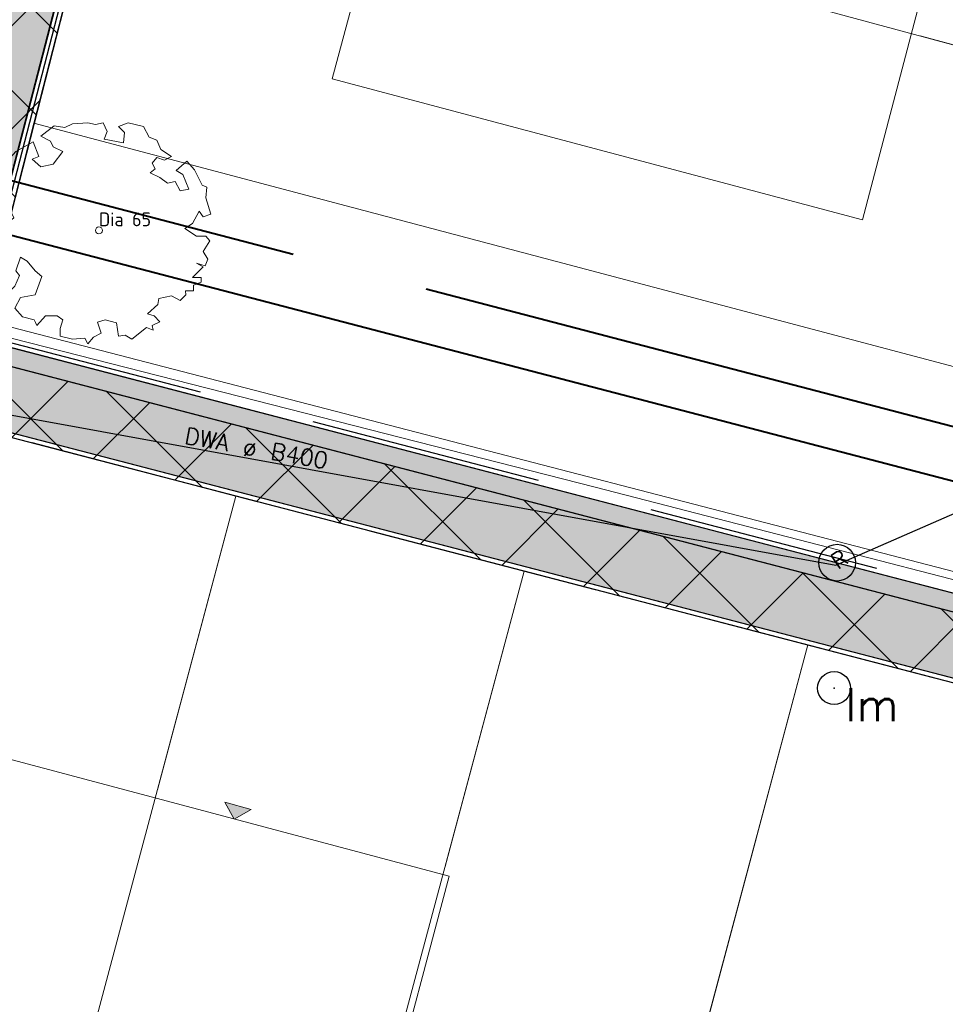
# Model space of a CAD drawing. Header units: metres. Extents: x 252743 to 254903, y 592696 to 593766.
# Tile 55 of 256: x 253762 to 253782, y 592931 to 592953. Entities that reach past the tile are written whole.
import ezdxf
from ezdxf.enums import TextEntityAlignment as Align
from ezdxf.lldxf.tags import DXFTag

# ---------------------------------------------------------------- set-up
doc = ezdxf.new("R2010")
doc.units = ezdxf.units.M
for name, pattern in [('ACAD_ISO11W100', [33, 12, -3, 12, -3, 0, -3]), ('CENTER', [50.800000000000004, 31.75, -6.35, 6.35, -6.35]), ('DASHED', [19.049999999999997, 12.7, -6.35]), ('IMPORT-KG-KADASTRAAL-SO _2_', [0]), ('IMPORT-KG-PERCEEL-SO _2_', [0])]:
    doc.linetypes.add(name, pattern=pattern)
for name, color, linetype, lineweight in [('132034000_dwg', 8, 'Continuous', 5), ('B-BH-KG-GRENS_KADASTRAAL-G', 250, 'IMPORT-KG-KADASTRAAL-SO _2_', 18), ('B-BH-KG-GRENS_PERCEEL-G', 250, 'IMPORT-KG-PERCEEL-SO _2_', 18), ('B-BH-VH-OPENVERHARDING-G', 250, 'Continuous', 18), ('B-WE-GR-BOOM-S2', 8, 'Continuous', 9), ('B-WE-GR-BOOM_STAMDIAMETER-T', 7, 'Continuous', 25), ('N-RI-DWA-PVC', 12, 'CENTER', 40), ('N-RI-HWA-PVC', 150, 'ACAD_ISO11W100', 40), ('N-woningen', 1, 'Continuous', 0)]:
    doc.layers.add(name, color=color, linetype=linetype, lineweight=lineweight)
doc.layers.add('ALGEMEEN HULP', color=6, linetype='Continuous', plot=False)
for name, color, linetype in [('B-IN-LICHTMAST', 7, 'Continuous'), ('B-RI-DWA-BETON', 8, 'Continuous'), ('B-RI-INSPECTIEPUT', 8, 'Continuous'), ('B-RI-TEKST 200', 8, 'Continuous'), ('N-KL-NUTSSTROOK', 10, 'Continuous'), ('N-WB-ARC-BETONTEGEL 30X30', 8, 'Continuous'), ('N-WB-ARC-SBS-KF-ROODBRUIN-RIJBAAN', 24, 'Continuous'), ('N-WB-BAND OPSLUITBAND 10x20', 7, 'DASHED'), ('N-WB-KANTVERHARDING', 2, 'Continuous')]:
    doc.layers.add(name, color=color, linetype=linetype)
doc.layers.add('B-WE-KG-GRENS_PERCEEL-G', color=7, linetype='KG-PERCEEL-SO', lineweight=18, true_color=0x00a6ff)
doc.layers.get('0').freeze()
doc.styles.add('B_STANDARD 200', font='txt.shx', dxfattribs={"height": 0.36})
doc.styles.add('NLCS-ISO', font='txt')
doc.styles.get("Standard").update_dxf_attribs({"font": 'simplex.shx'})
tags = doc.linetypes.add('KG-PERCEEL-SO', pattern='A,5.5,-2,["P",Standard,S=1.8,R=0,X=-0.5,Y=-0.9],-2,5.5,-2,[5,NLCS.SHX,S=0.75,R=0,X=0,Y=0],-2', length=19).pattern_tags.tags
tags[6] = DXFTag(74, 10)
pattern_1 = [(45, (0, 0), (-1.122532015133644, 1.122532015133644), []), (135, (0, 0), (-1.122532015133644, -1.122532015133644), [])]

# ---------------------------------------------------------------- blocks, each defined once
blk = doc.blocks.new('SGR-BOOM_06_ST')
at = {"linetype": 'Continuous', "flags": 128}
blk.add_lwpolyline([(2.697926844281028, 3.519936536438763), (2.530031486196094, 3.938911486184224), (2.197017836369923, 4.064448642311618), (1.94450365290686, 4.524361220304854), (1.273022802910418, 4.692183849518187), (0.8554126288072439, 4.524288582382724), (1.107912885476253, 4.273186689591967), (1.064270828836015, 3.811889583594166), (0.2276521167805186, 3.979701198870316), (0.3518243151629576, 4.315444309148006), (0.1839317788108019, 4.692111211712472), (-0.1504327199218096, 4.608837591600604), (-0.4861730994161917, 4.692066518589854), (-1.154910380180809, 4.649713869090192), (-1.490634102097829, 4.483188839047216), (-1.95193375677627, 4.56504461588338), (-2.538756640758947, 4.105076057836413), (-2.119756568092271, 3.896293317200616), (-1.994180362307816, 3.643818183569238), (-1.575180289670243, 3.435035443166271), (-1.994130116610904, 2.890461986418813), (-2.538667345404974, 2.766231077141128), (-2.915367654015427, 3.099211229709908), (-2.619546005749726, 3.216664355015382), (-2.873110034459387, 3.855299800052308), (-3.627802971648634, 3.434898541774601), (-4.004453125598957, 3.015887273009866), (-3.794266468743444, 2.84803387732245), (-4.004419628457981, 2.513649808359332), (-4.424759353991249, 2.345754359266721), (-4.716801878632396, 2.05367287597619), (-5.01017267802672, 1.214316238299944), (-3.88011881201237, 0.9209648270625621), (-3.712226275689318, 0.5442979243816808), (-4.004271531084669, 0.2931597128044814), (-4.506508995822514, 0.2931262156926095), (-4.602327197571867, 0.5555981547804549), (-5.093368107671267, 0.3763383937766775), (-4.757596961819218, -0.1681847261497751), (-4.925450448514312, -0.3770066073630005), (-4.716628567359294, -0.544860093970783), (-4.88446521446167, -1.006165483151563), (-4.532341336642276, -1.182198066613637), (-4.716561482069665, -1.550699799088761), (-4.424496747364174, -1.591623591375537), (-4.292786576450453, -1.70719043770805), (-4.61907625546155, -2.106831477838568), (-3.920821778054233, -2.682045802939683), (-3.668355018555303, -2.430910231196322), (-3.459575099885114, -1.969602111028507), (-3.627456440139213, -1.760802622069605), (-3.418684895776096, -1.173935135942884), (-3.123882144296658, -1.341782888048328), (-2.788119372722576, -1.760746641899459), (-2.496040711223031, -2.010481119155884), (-2.788049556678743, -2.807529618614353), (-3.418567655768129, -2.931766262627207), (-3.668290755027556, -3.394441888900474), (-3.332530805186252, -3.771097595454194), (-2.831649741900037, -3.896623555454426), (-2.768861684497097, -4.022178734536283), (-2.70607362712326, -4.147733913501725), (-2.328058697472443, -3.728722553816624), (-1.825821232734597, -3.728689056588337), (-1.574691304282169, -3.89653972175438), (-1.698860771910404, -4.27322610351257), (-1.6988383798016, -4.608960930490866), (-1.154284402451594, -4.735848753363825), (-0.6097418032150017, -4.692139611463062), (-0.4855303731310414, -4.944614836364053), (-0.2330665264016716, -4.64980644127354), (0.1012924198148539, -4.483281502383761), (-0.05880460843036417, -4.006538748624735), (0.2691206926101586, -3.89641674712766), (0.7727313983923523, -4.023307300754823), (0.8560217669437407, -4.608790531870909), (1.149445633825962, -4.565098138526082), (1.441519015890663, -4.735675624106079), (2.070647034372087, -4.232031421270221), (2.365446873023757, -4.356206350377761), (2.321760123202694, -4.14739857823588), (2.657483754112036, -3.979508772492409), (2.406348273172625, -3.728406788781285), (2.112915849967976, -3.643810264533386), (2.574182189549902, -3.226158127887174), (2.615108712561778, -2.975036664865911), (3.159645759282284, -2.848076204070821), (3.537702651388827, -3.058226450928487), (3.787439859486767, -2.807091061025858), (3.770391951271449, -2.632754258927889), (4.123163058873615, -2.632730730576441), (4.123146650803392, -2.386717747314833), (4.458873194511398, -2.262500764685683), (4.458859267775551, -2.05369007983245), (4.082181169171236, -2.05371520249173), (4.543444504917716, -1.591025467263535), (4.250006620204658, -1.424542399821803), (4.626693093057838, -1.550076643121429), (4.752232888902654, -1.256641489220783), (4.54339981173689, -0.9209205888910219), (4.835431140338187, -0.4609716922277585), (4.667549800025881, -0.2521722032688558), (4.249928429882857, -0.2522000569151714), (3.746303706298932, 0.08486595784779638), (4.082024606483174, 0.2936990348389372), (4.375415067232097, 0.8382641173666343), (4.543299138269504, 0.5885213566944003), (4.876296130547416, 0.7127381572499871), (4.667437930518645, 1.425137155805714), (4.711079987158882, 1.886434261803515), (4.499534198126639, 1.969671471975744), (4.163754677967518, 2.639753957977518), (3.828442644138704, 3.012677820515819), (3.373874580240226, 2.603955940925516), (3.662895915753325, 2.430909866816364), (3.914056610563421, 1.801765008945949), (3.537384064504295, 1.718488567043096), (3.327180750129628, 2.136095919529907), (2.991451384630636, 2.054186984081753), (2.657064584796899, 2.305283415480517), (2.238064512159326, 2.514066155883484), (2.446864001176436, 2.681947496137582), (2.321287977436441, 2.931693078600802), (2.530081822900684, 3.184190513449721), (2.865825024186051, 3.05865353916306), (3.159240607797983, 3.226540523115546)], close=True, dxfattribs=at)
blk.add_circle((0, 0), 0.15)
at = {"layer": 'B-WE-GR-BOOM_STAMDIAMETER-T', "style": 'NLCS-ISO'}
blk.add_attdef('STAMDIAMETER', text='', height=0.3, dxfattribs=at).set_placement((0, 0), align=Align.BOTTOM_LEFT)
blk = doc.blocks.new('B_LICHTMAST')
blk.add_circle((0, 0), 0.9000000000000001)
blk.add_point((0, 0))
blk.add_text('lm', height=1.8).set_placement((0.6, 0), align=Align.TOP_LEFT)
blk = doc.blocks.new('INSPECTIEPUT BESTAAND')
at = {"linetype": 'Continuous'}
blk.add_circle((0, 0), 0.4, dxfattribs=at)
at = {"ltscale": 0.4, "style": 'B_STANDARD 200'}
blk.add_text('R', height=0.35, rotation=34.14265146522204, dxfattribs=at).set_placement((0.02006535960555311, -0.1642387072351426))
blk = doc.blocks.new('132034000_dwg_GWW-CAD Brk tekening 12A-1381409-Plot dakaanzicht')
at = {"layer": 'B-BH-KG-GRENS_KADASTRAAL-G', "color": 253, "linetype": 'Continuous', "lineweight": 9}
blk.add_line((253770870.7085105, 592934102.8015349), (253772594, 592940535.0000001), dxfattribs=at)
at = {"layer": 'B-BH-KG-GRENS_KADASTRAAL-G', "color": 253, "linetype": 'Continuous', "lineweight": 9, "flags": 128}
for points in [[(253767185.8033428, 592955995.5219659), (253763612, 592956960), (253761904, 592950299.0000001), (253789179, 592943085.0000001), (253790921, 592949590.0000001)], [(253790921, 592949590.0000001), (253791861, 592953097.0000001), (253790921, 592949590.0000001), (253781236.1380927, 592952203.6963001)], [(253761904, 592950299), (253760746, 592945783), (253774145, 592942366), (253787663, 592938880), (253788028, 592938786), (253789179, 592943085)], [(253758506.3204863, 592937391.956577), (253760210, 592943762.0000001), (253766309, 592942172), (253764596.4074058, 592935771.8812398)], [(253776009.2915033, 592928544.9922998), (253778786, 592938928.0000001), (253772594, 592940535.0000001), (253766309, 592942172)], [(253782098.1712044, 592926925.2381048), (253784883, 592937336), (253778786, 592938928.0000001)]]:
    blk.add_lwpolyline(points, dxfattribs=at)
at = {"layer": 'B-BH-KG-GRENS_PERCEEL-G', "color": 253, "linetype": 'Continuous', "lineweight": 9}
for p, q in [((253766309, 592942172), (253764596.4074058, 592935771.8812398)), ((253772594, 592940535.0000001), (253770870.7085105, 592934102.8015349)), ((253778786, 592938928.0000001), (253776009.2915033, 592928544.9922998))]:
    blk.add_line(p, q, dxfattribs=at)
at = {"layer": 'B-BH-KG-GRENS_PERCEEL-G', "color": 253, "linetype": 'Continuous', "lineweight": 9, "flags": 128}
for points in [[(253789179, 592943085.0000001), (253761904, 592950299.0000001), (253763612, 592956960), (253767185.8033428, 592955995.5219659)], [(253782365.983483, 592956450.94115), (253792060, 592953841.0000001), (253791861, 592953097.0000001), (253790921, 592949590.0000001), (253781236.1380927, 592952203.6963001)], [(253781236.1380927, 592952203.6963001), (253790921, 592949590.0000001), (253789179, 592943085.0000001), (253788028, 592938786), (253787663, 592938880), (253774145, 592942366), (253760746, 592945783), (253761904, 592950299.0000001), (253789179, 592943085.0000001)], [(253758506.3204863, 592937391.956577), (253760210, 592943762.0000001), (253766309, 592942172)], [(253764596.4074058, 592935771.8812398), (253766309, 592942172), (253772594, 592940535.0000001)], [(253770870.7085105, 592934102.8015349), (253772594, 592940535.0000001), (253778786, 592938928.0000001)], [(253776009.2915033, 592928544.9922998), (253778786, 592938928.0000001), (253784883, 592937336), (253787460, 592936664.0000001), (253790980, 592935747.0000001), (253788187.8293334, 592925305.2768337)]]:
    blk.add_lwpolyline(points, dxfattribs=at)
blk = doc.blocks.new('132034000_dwg_GWW-CAD Bgt tekening 12A-1381416-Plot dakaanzicht')
at = {"layer": 'B-BH-VH-OPENVERHARDING-G', "color": 253, "lineweight": 9, "flags": 128}
blk.add_lwpolyline([(253775890, 593004985), (253774615, 593000000), (253760809, 592946005), (253760290, 592943740), (253758495, 592946357), (253772574, 593000000), (253774505, 593007358), (253774775, 593007996), (253775109, 593008604), (253775502, 593009174), (253775952, 593009702), (253776454, 593010180), (253777001, 593010606), (253777389, 593010845)], close=True, dxfattribs=at)
blk.add_lwpolyline([(253807775, 592947912), (253803402.9999999, 592932515), (253760290, 592943740.0000001), (253760809, 592946005), (253788071, 592938949.0000001), (253789908, 592938473), (253797330.7025552, 592936551.7726687)], dxfattribs=at)
blk = doc.blocks.new('132034000_dwg-1357416-Plot dakaanzicht')
for name in ['132034000_dwg_GWW-CAD Brk tekening 12A-1381409-Plot dakaanzicht', '132034000_dwg_GWW-CAD Bgt tekening 12A-1381416-Plot dakaanzicht']:
    blk.add_blockref(name, (0, 0))

msp = doc.modelspace()

# ---------------------------------------------------------------- hatches: boundary and pattern name
at = {"layer": 'N-KL-NUTSSTROOK'}
h = msp.add_hatch(dxfattribs=at)
h.set_pattern_fill('ANSI37', color=256, scale=0.5)
h.set_pattern_definition(pattern_1)
h.paths.add_polyline_path([(253760.746, 592945.783), (253759.1574171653, 592946.2746259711), (253774.6515842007, 593005.5265700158), (253775.9494361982, 593005.1896064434)])
h = msp.add_hatch(dxfattribs=at)
h.set_pattern_fill('ANSI37', color=256, scale=0.5)
h.set_pattern_definition(pattern_1)
h.paths.add_polyline_path([(253662.0359234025, 592970.8682934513), (253803.581071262, 592934.0192979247), (253803.1579617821, 592932.5794505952), (253661.658018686, 592969.4166777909)])
at = {"layer": 'N-WB-ARC-BETONTEGEL 30X30'}
h = msp.add_hatch(dxfattribs=at)
h.set_pattern_fill('AR-B88', color=256, scale=0.002, angle=255.05, style=0)
h.set_pattern_definition([(255.05, (253779.4767015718, 593025.9783309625), (0.3926438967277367, -0.1048414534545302), []), (345.05, (253779.4767015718, 593025.9783309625), (0.4450646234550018, 0.0914804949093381), [0.4064, -0.4064])])
edge = h.paths.add_edge_path()
edge.add_line((253779.6976379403, 593026.787586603), (253781.4303758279, 593026.3386508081))
edge.add_line((253781.4303758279, 593026.3386508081), (253760.4954154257, 592945.650298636))
edge.add_line((253760.4954154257, 592945.650298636), (253758.7543793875, 592946.1023259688))
edge.add_line((253758.7543793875, 592946.1023259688), (253760.4382898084, 592952.6454299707))
edge.add_line((253760.4382898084, 592952.6454299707), (253760.7220272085, 592952.5720123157))
edge.add_line((253760.7220272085, 592952.5720123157), (253761.7034918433, 592956.344803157))
edge.add_line((253761.7034918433, 592956.344803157), (253761.4200549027, 592956.420461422))
edge.add_line((253761.4200549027, 592956.420461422), (253761.5423325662, 592956.9029704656))
edge.add_line((253761.5423325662, 592956.9029704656), (253761.832767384, 592956.8278198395))
edge.add_line((253761.832767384, 592956.8278198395), (253762.8107634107, 592960.5930383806))
edge.add_line((253762.8107634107, 592960.5930383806), (253762.5211263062, 592960.6679825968))
edge.add_line((253762.5211263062, 592960.6679825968), (253762.6463773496, 592961.1520406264))
edge.add_line((253762.6463773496, 592961.1520406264), (253762.9362059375, 592961.0770468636))
edge.add_line((253762.9362059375, 592961.0770468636), (253763.9101300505, 592964.8530814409))
edge.add_line((253763.9101300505, 592964.8530814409), (253763.6248899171, 592964.9268879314))
edge.add_line((253763.6248899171, 592964.9268879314), (253763.7515008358, 592965.4110753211))
edge.add_line((253763.7515008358, 592965.4110753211), (253764.0416366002, 592965.3355208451))
edge.add_line((253764.0416366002, 592965.3355208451), (253765.0232878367, 592969.1148178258))
edge.add_line((253765.0232878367, 592969.1148178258), (253764.7318519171, 592969.1902274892))
edge.add_line((253764.7318519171, 592969.1902274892), (253764.8581040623, 592969.6740264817))
edge.add_line((253764.8581040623, 592969.6740264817), (253765.1485388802, 592969.5988758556))
edge.add_line((253765.1485388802, 592969.5988758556), (253766.1288665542, 592973.3730749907))
edge.add_line((253766.1288665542, 592973.3730749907), (253765.8374324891, 592973.4484841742))
edge.add_line((253765.8374324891, 592973.4484841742), (253765.9626835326, 592973.9325422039))
edge.add_line((253765.9626835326, 592973.9325422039), (253766.2541175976, 592973.8571330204))
edge.add_line((253766.2541175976, 592973.8571330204), (253767.2302362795, 592977.629252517))
edge.add_line((253767.2302362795, 592977.629252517), (253766.9406628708, 592977.7041802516))
edge.add_line((253766.9406628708, 592977.7041802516), (253767.0684905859, 592978.1875715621))
edge.add_line((253767.0684905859, 592978.1875715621), (253767.3591165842, 592978.1123714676))
edge.add_line((253767.3591165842, 592978.1123714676), (253768.1328979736, 592981.1293697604))
edge.add_line((253768.1328979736, 592981.1293697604), (253768.191375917, 592981.320813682))
edge.add_arc((253768.2669086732, 592981.6111493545), 0.2999999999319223, 165.5056880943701, 255.4173769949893, ccw=False)
edge.add_line((253767.9764569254, 592981.6862345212), (253768.1746424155, 592982.4480361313))
edge.add_line((253768.1746424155, 592982.4480361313), (253768.4650772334, 592982.3728855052))
edge.add_line((253768.4650772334, 592982.3728855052), (253769.4452773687, 592986.1465934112))
edge.add_line((253769.4452773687, 592986.1465934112), (253769.1551823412, 592986.221656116))
edge.add_line((253769.1551823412, 592986.221656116), (253769.2800935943, 592986.7058020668))
edge.add_line((253769.2800935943, 592986.7058020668), (253769.570563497, 592986.6306423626))
edge.add_line((253769.570563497, 592986.6306423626), (253770.5522284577, 592990.4095574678))
edge.add_line((253770.5522284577, 592990.4095574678), (253770.2616525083, 592990.4847446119))
edge.add_line((253770.2616525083, 592990.4847446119), (253770.3875632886, 592990.9682683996))
edge.add_line((253770.3875632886, 592990.9682683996), (253770.6772502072, 592990.893311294))
edge.add_line((253770.6772502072, 592990.893311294), (253771.6575361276, 592994.6667706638))
edge.add_line((253771.6575361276, 592994.6667706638), (253771.366872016, 592994.7416170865))
edge.add_line((253771.366872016, 592994.7416170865), (253771.4900600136, 592995.2258218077))
edge.add_line((253771.4900600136, 592995.2258218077), (253771.7751081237, 592995.1524521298))
edge.add_line((253771.7751081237, 592995.1524521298), (253772.7516621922, 592998.9265431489))
edge.add_line((253772.7516621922, 592998.9265431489), (253772.4712002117, 592998.9991132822))
edge.add_line((253772.4712002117, 592998.9991132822), (253772.5974379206, 592999.4829160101))
edge.add_line((253772.5974379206, 592999.4829160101), (253772.8878727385, 592999.407765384))
edge.add_line((253772.8878727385, 592999.407765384), (253774.0113587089, 593003.7410023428))
edge.add_line((253774.0113587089, 593003.7410023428), (253773.7213565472, 593003.8160410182))
edge.add_line((253773.7213565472, 593003.8160410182), (253775.8994252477, 593012.162073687))
edge.add_line((253775.8994252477, 593012.162073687), (253776.4709310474, 593012.0136926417))
edge.add_line((253776.4709310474, 593012.0136926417), (253778.2352353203, 593018.7716744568))
edge.add_line((253778.2352353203, 593018.7716744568), (253777.6576347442, 593018.9336680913))
edge.add_line((253777.6576347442, 593018.9336680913), (253779.6976379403, 593026.787586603))
h = msp.add_hatch(dxfattribs=at)
h.set_pattern_fill('AR-B88', color=256, scale=0.002, angle=165.067, style=0)
h.set_pattern_definition([(165.067, (253717.2995956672, 592956.8968810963), (-0.1047249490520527, -0.3926749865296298), []), (255.067, (253717.2995956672, 592956.8968810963), (0.0916125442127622, -0.4450374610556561), [0.4064, -0.4064])])
h.paths.add_polyline_path([(253803.5801186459, 592932.5722180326), (253716.8459513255, 592955.154996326), (253717.2996093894, 592956.8968775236), (253801.9501854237, 592934.8557470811), (253804.0666046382, 592934.2375939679)])
at = {"layer": 'N-WB-ARC-SBS-KF-ROODBRUIN-RIJBAAN'}
h = msp.add_hatch(dxfattribs=at)
h.set_pattern_fill('AR-HBONE', color=256, scale=0.002, angle=74.95)
h.set_pattern_definition([(119.95, (0, 0), (-0.2775113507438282, 0.07461856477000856), [0.6095999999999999, -0.2032]), (209.95, (-0.1014463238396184, 0.1760648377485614), (-0.2775113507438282, 0.07461856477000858), [0.6096, -0.2032])])
edge = h.paths.add_edge_path()
edge.add_line((253769.9560831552, 593038.667928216), (253787.7727007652, 593034.0428711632))
edge.add_arc((253786.0823845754, 593028.280694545), 6.004985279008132, 73.65111692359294, 165.4253912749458)
edge.add_line((253780.2706350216, 593029.7917919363), (253779.7479640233, 593029.9274939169))
edge.add_line((253779.7479640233, 593029.9274939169), (253778.959018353, 593026.8887835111))
edge.add_line((253778.959018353, 593026.8887835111), (253758.2192762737, 592947.0073914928))
edge.add_line((253758.2192762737, 592947.0073914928), (253753.2574643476, 592955.4558753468))
edge.add_arc((253750.7253535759, 592959.7673037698), 5.000000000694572, 300.4258037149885, 345.4060581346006)
edge.add_line((253755.5640326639, 592958.5074685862), (253756.0875708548, 592958.3751019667))
edge.add_line((253756.0875708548, 592958.3751019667), (253774.2232643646, 593028.2267060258))
edge.add_line((253774.2232643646, 593028.2267060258), (253774.9857447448, 593031.1634824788))
edge.add_line((253774.9857447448, 593031.1634824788), (253774.463073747, 593031.2991844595))
edge.add_arc((253768.6492103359, 593032.805906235), 6.005931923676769, 345.470865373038, 437.4320671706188)
at = {"layer": 'N-woningen'}
h = msp.add_hatch(color=256, dxfattribs=at)
h.dxf.hatch_style = 1
h.paths.add_polyline_path([(253766.6404126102, 592935.3395302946), (253766.2693785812, 592935.1337786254), (253766.0636269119, 592935.5048126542)])

# ---------------------------------------------------------------- linework, layer by layer
at = {"layer": 'ALGEMEEN HULP'}
msp.add_lwpolyline([(253805.6349046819, 592933.4846155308), (253662.0359234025, 592970.8682934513)], dxfattribs=at)
at = {"layer": 'B-RI-DWA-BETON'}
for p, q in [((253779.392, 592940.6712712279), (253801.3972968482, 592950.2658205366)), ((253754.752, 592945.152), (253779.392, 592940.6712712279))]:
    msp.add_line(p, q, dxfattribs=at)
at = {"layer": 'B-WE-KG-GRENS_PERCEEL-G', "ltscale": 0.5}
for points in [[(253761.904, 592950.299), (253763.612, 592956.96)], [(253763.612, 592956.96), (253790.921, 592949.59)], [(253789.179, 592943.085), (253788.028, 592938.786), (253787.663, 592938.88), (253774.145, 592942.366), (253760.746, 592945.783), (253761.904, 592950.299)], [(253789.179, 592943.085), (253761.904, 592950.299)], [(253760.21, 592943.762), (253766.309, 592942.172)], [(253758.774, 592914.013), (253766.309, 592942.172)], [(253766.309, 592942.172), (253772.594, 592940.535)], [(253772.594, 592940.535), (253769.607, 592929.386), (253769.76, 592929.345), (253768.502, 592924.64), (253768.357, 592924.679), (253765.05, 592912.317)], [(253772.594, 592940.535), (253778.786, 592938.928)], [(253778.786, 592938.928), (253770.17, 592906.71)], [(253778.786, 592938.928), (253784.883, 592937.336)]]:
    msp.add_lwpolyline(points, dxfattribs=at)
at = {"layer": 'N-KL-NUTSSTROOK'}
for points in [[(253760.746, 592945.783), (253759.1574171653, 592946.2746259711), (253774.6515842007, 593005.5265700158), (253775.9494361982, 593005.1896064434)], [(253662.0359234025, 592970.8682934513), (253803.581071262, 592934.0192979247), (253803.1579617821, 592932.5794505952), (253661.658018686, 592969.4166777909)]]:
    msp.add_lwpolyline(points, close=True, dxfattribs=at)
at = {"layer": 'N-RI-DWA-PVC'}
msp.add_line((253756.8919017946, 592949.043559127), (253802.2981439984, 592937.1872305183), dxfattribs=at)
at = {"layer": 'N-RI-HWA-PVC'}
msp.add_line((253755.9424519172, 592950.476206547), (253801.7875701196, 592938.5224980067), dxfattribs=at)
at = {"layer": 'N-WB-ARC-BETONTEGEL 30X30'}
msp.add_lwpolyline([(253781.4303758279, 593026.3386508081), (253760.4954154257, 592945.650298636), (253758.7543793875, 592946.1023259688), (253760.4382898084, 592952.6454299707)], dxfattribs=at)
msp.add_lwpolyline([(253803.5801186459, 592932.5722180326), (253716.8459513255, 592955.154996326), (253717.2996093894, 592956.8968775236), (253801.9501854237, 592934.8557470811), (253804.0666046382, 592934.2375939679)], close=True, dxfattribs=at)
at = {"layer": 'N-WB-BAND OPSLUITBAND 10x20', "ltscale": 0.4}
for p, q in [((253777.8541175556, 593012.1277638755), (253760.6132655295, 592945.7227395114)), ((253760.6132655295, 592945.7227395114), (253787.9767569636, 592938.5981733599))]:
    msp.add_line(p, q, dxfattribs=at)
msp.add_lwpolyline([(253803.648882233, 592932.4509802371), (253726.4802267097, 592952.5431966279)], dxfattribs=at)
at = {"layer": 'N-WB-KANTVERHARDING'}
for p, q in [((253781.4647406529, 593026.4324038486), (253760.491673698, 592945.6523461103)), ((253760.4913619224, 592945.6511452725), (253788.0476503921, 592938.4763810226))]:
    msp.add_line(p, q, dxfattribs=at)
msp.add_lwpolyline([(253803.5801186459, 592932.5722180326), (253716.7412602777, 592955.1822417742)], dxfattribs=at)
at = {"layer": 'N-woningen', "color": 6}
for points in [[(253782.1345174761, 593002.2562442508), (253768.4066734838, 592951.2718178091), (253779.9734040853, 592948.1948543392), (253793.39276442, 592999.2604705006)], [(253724.926498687, 592935.3079671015), (253768.2691227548, 592923.7780304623), (253770.9581559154, 592933.8864774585), (253727.6155318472, 592945.4164140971)]]:
    msp.add_lwpolyline(points, close=True, dxfattribs=at)
at = {"layer": 'N-woningen'}
for points in [[(253764.6969999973, 592961.2080000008), (253763.6119999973, 592956.9600000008), (253790.9209999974, 592949.5900000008), (253791.8609999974, 592953.0970000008), (253792.0599999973, 592953.8410000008), (253764.6969999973, 592961.2080000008)], [(253763.6119999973, 592956.9600000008), (253761.9039999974, 592950.2990000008), (253789.1789999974, 592943.0850000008), (253790.9209999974, 592949.5900000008), (253763.6119999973, 592956.9600000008)], [(253766.3089999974, 592942.1720000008), (253760.2099999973, 592943.7620000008), (253752.6929999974, 592915.6560000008), (253758.7739999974, 592914.0130000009), (253766.3089999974, 592942.1720000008)], [(253772.5939999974, 592940.5350000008), (253766.3089999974, 592942.1720000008), (253758.7739999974, 592914.0130000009), (253765.0499999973, 592912.3170000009), (253768.3569999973, 592924.6790000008), (253768.5019999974, 592924.6400000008), (253769.7599999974, 592929.3450000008), (253769.6069999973, 592929.3860000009), (253772.5939999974, 592940.5350000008)], [(253778.7859999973, 592938.9280000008), (253772.5939999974, 592940.5350000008), (253769.6069999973, 592929.3860000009), (253769.7599999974, 592929.3450000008), (253768.5019999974, 592924.6400000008), (253768.3569999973, 592924.6790000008), (253765.0499999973, 592912.3170000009), (253767.6279999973, 592911.6200000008), (253766.5259999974, 592907.6930000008), (253770.1699999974, 592906.7100000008), (253778.7859999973, 592938.9280000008)], [(253784.8829999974, 592937.3360000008), (253778.7859999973, 592938.9280000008), (253770.1699999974, 592906.7100000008), (253776.2519999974, 592905.0700000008), (253784.8829999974, 592937.3360000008)], [(253766.6404126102, 592935.3395302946), (253766.2693785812, 592935.1337786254), (253766.0636269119, 592935.5048126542)], [(253766.6404126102, 592935.3395302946), (253766.2693785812, 592935.1337786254), (253766.0636269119, 592935.5048126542)]]:
    msp.add_lwpolyline(points, close=True, dxfattribs=at)

# ---------------------------------------------------------------- block references
at = {"layer": '132034000_dwg', "color": 253, "lineweight": 9, "xscale": 0.001, "yscale": 0.001, "zscale": 0.001}
msp.add_blockref('132034000_dwg-1357416-Plot dakaanzicht', (0, 0), dxfattribs=at)
at = {"layer": 'B-IN-LICHTMAST', "xscale": 0.4, "yscale": 0.4, "zscale": 0.4}
msp.add_blockref('B_LICHTMAST', (253779.3556552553, 592937.9883048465, -0.55806), dxfattribs=at)
at = {"layer": 'B-RI-INSPECTIEPUT', "linetype": 'Continuous', "zscale": 2.5}
msp.add_blockref('INSPECTIEPUT BESTAAND', (253779.4211262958, 592940.7224482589), dxfattribs=at)
at = {"layer": 'B-WE-GR-BOOM-S2'}
ref = msp.add_blockref('SGR-BOOM_06_ST', (253763.3213688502, 592947.9651310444, -0.479), dxfattribs=dict(at, xscale=0.5, yscale=0.5, zscale=0.5))
ref.add_attrib('STAMDIAMETER', 'Dia 65', dxfattribs={"layer": 'B-WE-GR-BOOM_STAMDIAMETER-T', "height": 0.3, "style": 'NLCS-ISO'}).set_placement((253763.3213688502, 592947.9651310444, -0.479), align=Align.BOTTOM_LEFT)

# ---------------------------------------------------------------- texts
at = {"layer": 'B-RI-TEKST 200', "style": 'B_STANDARD 200'}
msp.add_text('DWA ø B400', height=0.36, rotation=349.7863, dxfattribs=at).set_placement((253765.1716137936, 592943.3215498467))

doc.saveas('drawing.dxf')
